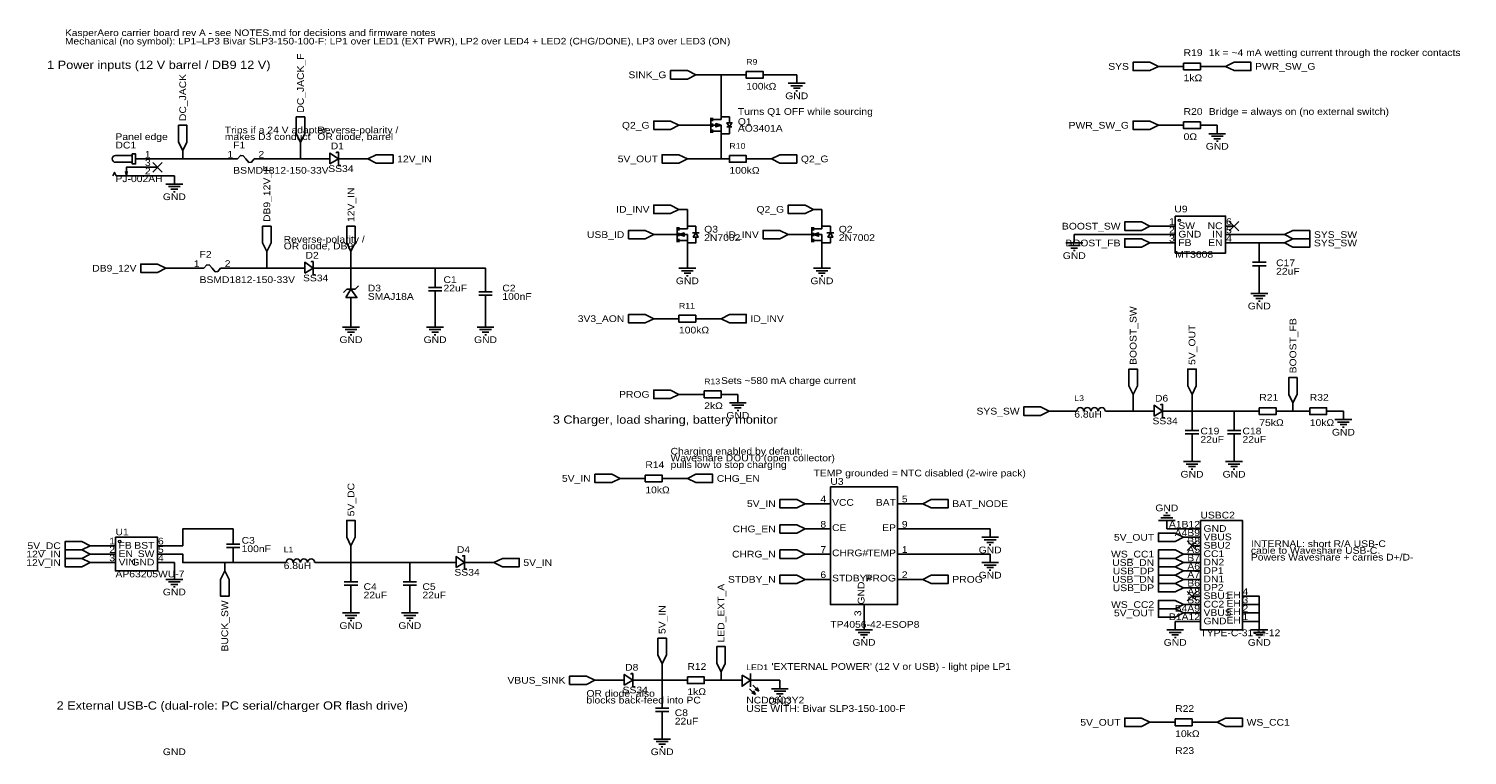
# Model space of a CAD drawing. Header units: millimetres. Extents: x 14 to 919, y -570 to -19.
# Tile 3 of 4: x 14 to 449, y -239 to -19. Entities that reach past the tile are written whole.
import ezdxf
from ezdxf.enums import TextEntityAlignment as Align

# ---------------------------------------------------------------- set-up
doc = ezdxf.new("R2010")
doc.units = ezdxf.units.MM
doc.header["$MEASUREMENT"] = 0
doc.styles.get("Standard").update_dxf_attribs({"font": 'arial.ttf'})

msp = doc.modelspace()

# ---------------------------------------------------------------- linework, layer by layer
at = {"color": 1, "true_color": 0xa00000}
for points in [[(355.6, -30.48), (353.06, -29.21), (347.98, -29.21), (347.98, -31.75), (353.06, -31.75)], [(363.22, -29.46), (363.22, -31.5), (368.3, -31.5), (368.3, -29.46)], [(375.92, -30.48), (378.46, -31.75), (383.54, -31.75), (383.54, -29.21), (378.46, -29.21)], [(215.9, -33.02), (213.36, -31.75), (208.28, -31.75), (208.28, -34.29), (213.36, -34.29)], [(231.14, -32), (231.14, -34.04), (236.22, -34.04), (236.22, -32)], [(96.52, -53.34), (97.79, -50.8), (97.79, -45.72), (95.25, -45.72), (95.25, -50.8)], [(210.82, -48.26), (208.28, -46.99), (203.2, -46.99), (203.2, -49.53), (208.28, -49.53)], [(223.52, -48.26), (222, -47.75), (222, -48.77)], [(226.06, -48.77), (226.82, -47.5), (225.3, -47.5)], [(355.6, -48.26), (353.06, -46.99), (347.98, -46.99), (347.98, -49.53), (353.06, -49.53)], [(363.22, -47.24), (363.22, -49.28), (368.3, -49.28), (368.3, -47.24)], [(60.96, -55.88), (62.23, -53.34), (62.23, -48.26), (59.69, -48.26), (59.69, -53.34)], [(45.72, -56.9), (45.72, -59.94), (46.74, -59.94), (46.74, -56.9)], [(105.41, -59.94), (107.95, -58.42), (105.41, -56.64)], [(116.84, -58.42), (119.38, -59.69), (124.46, -59.69), (124.46, -57.15), (119.38, -57.15)], [(213.36, -58.42), (210.82, -57.15), (205.74, -57.15), (205.74, -59.69), (210.82, -59.69)], [(226.06, -57.4), (226.06, -59.44), (231.14, -59.44), (231.14, -57.4)], [(238.76, -58.42), (241.3, -59.69), (246.38, -59.69), (246.38, -57.15), (241.3, -57.15)], [(210.82, -73.66), (208.28, -72.39), (203.2, -72.39), (203.2, -74.93), (208.28, -74.93)], [(251.46, -73.66), (248.92, -72.39), (243.84, -72.39), (243.84, -74.93), (248.92, -74.93)], [(353.06, -78.74), (350.52, -77.47), (345.44, -77.47), (345.44, -80.01), (350.52, -80.01)], [(360.68, -75.69), (360.68, -86.87), (375.92, -86.87), (375.92, -75.69)], [(86.36, -86.36), (87.63, -83.82), (87.63, -78.74), (85.09, -78.74), (85.09, -83.82)], [(111.76, -86.36), (113.03, -83.82), (113.03, -78.74), (110.49, -78.74), (110.49, -83.82)], [(203.2, -81.28), (200.66, -80.01), (195.58, -80.01), (195.58, -82.55), (200.66, -82.55)], [(210.82, -81.28), (212.34, -81.79), (212.34, -80.77)], [(215.9, -80.77), (215.14, -82.04), (216.66, -82.04)], [(243.84, -81.28), (241.3, -80.01), (236.22, -80.01), (236.22, -82.55), (241.3, -82.55)], [(251.46, -81.28), (252.98, -81.79), (252.98, -80.77)], [(256.54, -80.77), (255.78, -82.04), (257.3, -82.04)], [(393.7, -81.28), (396.24, -82.55), (401.32, -82.55), (401.32, -80.01), (396.24, -80.01)], [(353.06, -83.82), (350.52, -82.55), (345.44, -82.55), (345.44, -85.09), (350.52, -85.09)], [(393.7, -83.82), (396.24, -85.09), (401.32, -85.09), (401.32, -82.55), (396.24, -82.55)], [(55.88, -91.44), (53.34, -90.17), (48.26, -90.17), (48.26, -92.71), (53.34, -92.71)], [(97.79, -92.96), (100.33, -91.44), (97.79, -89.66)], [(110.24, -100.33), (111.76, -97.79), (113.54, -100.33)], [(203.2, -106.68), (200.66, -105.41), (195.58, -105.41), (195.58, -107.95), (200.66, -107.95)], [(210.82, -105.66), (210.82, -107.7), (215.9, -107.7), (215.9, -105.66)], [(223.52, -106.68), (226.06, -107.95), (231.14, -107.95), (231.14, -105.41), (226.06, -105.41)], [(347.98, -129.54), (349.25, -127), (349.25, -121.92), (346.71, -121.92), (346.71, -127)], [(365.76, -129.54), (367.03, -127), (367.03, -121.92), (364.49, -121.92), (364.49, -127)], [(396.24, -132.08), (397.51, -129.54), (397.51, -124.46), (394.97, -124.46), (394.97, -129.54)], [(210.82, -129.54), (208.28, -128.27), (203.2, -128.27), (203.2, -130.81), (208.28, -130.81)], [(218.44, -128.52), (218.44, -130.56), (223.52, -130.56), (223.52, -128.52)], [(322.58, -134.62), (320.04, -133.35), (314.96, -133.35), (314.96, -135.89), (320.04, -135.89)], [(354.33, -136.14), (356.87, -134.62), (354.33, -132.84)], [(386.08, -133.6), (386.08, -135.64), (391.16, -135.64), (391.16, -133.6)], [(401.32, -133.6), (401.32, -135.64), (406.4, -135.64), (406.4, -133.6)], [(193.04, -154.94), (190.5, -153.67), (185.42, -153.67), (185.42, -156.21), (190.5, -156.21)], [(200.66, -153.92), (200.66, -155.96), (205.74, -155.96), (205.74, -153.92)], [(213.36, -154.94), (215.9, -156.21), (220.98, -156.21), (220.98, -153.67), (215.9, -153.67)], [(256.54, -157.48), (256.54, -193.04), (276.86, -193.04), (276.86, -157.48)], [(248.92, -162.56), (246.38, -161.29), (241.3, -161.29), (241.3, -163.83), (246.38, -163.83)], [(284.48, -162.56), (287.02, -163.83), (292.1, -163.83), (292.1, -161.29), (287.02, -161.29)], [(111.76, -175.26), (113.03, -172.72), (113.03, -167.64), (110.49, -167.64), (110.49, -172.72)], [(248.92, -170.18), (246.38, -168.91), (241.3, -168.91), (241.3, -171.45), (246.38, -171.45)], [(368.3, -167.64), (368.3, -200.66), (381, -200.66), (381, -167.64)], [(40.64, -172.72), (40.64, -182.88), (53.34, -182.88), (53.34, -172.72)], [(363.22, -172.72), (360.68, -171.45), (355.6, -171.45), (355.6, -173.99), (360.68, -173.99)], [(33.02, -175.26), (30.48, -173.99), (25.4, -173.99), (25.4, -176.53), (30.48, -176.53)], [(33.02, -177.8), (30.48, -176.53), (25.4, -176.53), (25.4, -179.07), (30.48, -179.07)], [(248.92, -177.8), (246.38, -176.53), (241.3, -176.53), (241.3, -179.07), (246.38, -179.07)], [(363.22, -177.8), (360.68, -176.53), (355.6, -176.53), (355.6, -179.07), (360.68, -179.07)], [(33.02, -180.34), (30.48, -179.07), (25.4, -179.07), (25.4, -181.61), (30.48, -181.61)], [(143.51, -181.86), (146.05, -180.34), (143.51, -178.56)], [(154.94, -180.34), (157.48, -181.61), (162.56, -181.61), (162.56, -179.07), (157.48, -179.07)], [(363.22, -180.34), (360.68, -179.07), (355.6, -179.07), (355.6, -181.61), (360.68, -181.61)], [(363.22, -182.88), (360.68, -181.61), (355.6, -181.61), (355.6, -184.15), (360.68, -184.15)], [(73.66, -182.88), (72.39, -185.42), (72.39, -190.5), (74.93, -190.5), (74.93, -185.42)], [(248.92, -185.42), (246.38, -184.15), (241.3, -184.15), (241.3, -186.69), (246.38, -186.69)], [(284.48, -185.42), (287.02, -186.69), (292.1, -186.69), (292.1, -184.15), (287.02, -184.15)], [(363.22, -185.42), (360.68, -184.15), (355.6, -184.15), (355.6, -186.69), (360.68, -186.69)], [(363.22, -187.96), (360.68, -186.69), (355.6, -186.69), (355.6, -189.23), (360.68, -189.23)], [(363.22, -193.04), (360.68, -191.77), (355.6, -191.77), (355.6, -194.31), (360.68, -194.31)], [(363.22, -195.58), (360.68, -194.31), (355.6, -194.31), (355.6, -196.85), (360.68, -196.85)], [(205.74, -210.82), (207.01, -208.28), (207.01, -203.2), (204.47, -203.2), (204.47, -208.28)], [(223.52, -213.36), (224.79, -210.82), (224.79, -205.74), (222.25, -205.74), (222.25, -210.82)], [(185.42, -215.9), (182.88, -214.63), (177.8, -214.63), (177.8, -217.17), (182.88, -217.17)], [(194.31, -217.42), (196.85, -215.9), (194.31, -214.12)], [(213.36, -214.88), (213.36, -216.92), (218.44, -216.92), (218.44, -214.88)], [(229.87, -214.38), (232.41, -215.9), (229.87, -217.68)], [(233.93, -220.22), (232.92, -219.71), (233.43, -219.2)], [(234.95, -219.2), (233.93, -218.69), (234.44, -218.19)], [(353.06, -228.6), (350.52, -227.33), (345.44, -227.33), (345.44, -229.87), (350.52, -229.87)], [(360.68, -227.58), (360.68, -229.62), (365.76, -229.62), (365.76, -227.58)], [(373.38, -228.6), (375.92, -229.87), (381, -229.87), (381, -227.33), (375.92, -227.33)]]:
    msp.add_lwpolyline(points, close=True, dxfattribs=at)
at = {"color": 1, "true_color": 0x880000}
for points in [[(218.44, -33.02), (215.9, -33.02)], [(228.6, -33.02), (231.14, -33.02)], [(238.76, -33.02), (236.22, -33.02)], [(246.38, -33.02), (246.38, -35.56)], [(358.14, -30.48), (355.6, -30.48)], [(360.68, -30.48), (363.22, -30.48)], [(370.84, -30.48), (368.3, -30.48)], [(373.38, -30.48), (375.92, -30.48)], [(223.52, -43.18), (223.52, -45.72)], [(213.36, -48.26), (210.82, -48.26)], [(215.9, -48.26), (218.44, -48.26)], [(223.52, -53.34), (223.52, -50.8)], [(358.14, -48.26), (355.6, -48.26)], [(360.68, -48.26), (363.22, -48.26)], [(370.84, -48.26), (368.3, -48.26)], [(373.38, -48.26), (373.38, -50.8)], [(60.96, -58.42), (60.96, -55.88)], [(96.52, -55.88), (96.52, -53.34)], [(53.34, -58.42), (48.26, -58.42)], [(73.66, -58.42), (76.2, -58.42)], [(86.36, -58.42), (83.82, -58.42)], [(101.6, -58.42), (105.41, -58.42)], [(111.76, -58.42), (107.95, -58.42)], [(114.3, -58.42), (116.84, -58.42)], [(215.9, -58.42), (213.36, -58.42)], [(223.52, -58.42), (226.06, -58.42)], [(233.68, -58.42), (231.14, -58.42)], [(236.22, -58.42), (238.76, -58.42)], [(53.34, -60.96), (48.26, -60.96)], [(53.34, -63.5), (48.26, -63.5)], [(58.42, -63.5), (58.42, -66.04)], [(213.36, -73.66), (210.82, -73.66)], [(254, -73.66), (251.46, -73.66)], [(213.36, -76.2), (213.36, -78.74)], [(254, -76.2), (254, -78.74)], [(205.74, -81.28), (203.2, -81.28)], [(205.74, -81.28), (208.28, -81.28)], [(246.38, -81.28), (243.84, -81.28)], [(246.38, -81.28), (248.92, -81.28)], [(330.2, -81.28), (330.2, -83.82)], [(355.6, -78.74), (353.06, -78.74)], [(358.14, -78.74), (360.68, -78.74)], [(358.14, -81.28), (360.68, -81.28)], [(378.46, -78.74), (375.92, -78.74)], [(378.46, -81.28), (375.92, -81.28)], [(391.16, -81.28), (393.7, -81.28)], [(86.36, -88.9), (86.36, -86.36)], [(111.76, -88.9), (111.76, -86.36)], [(213.36, -86.36), (213.36, -83.82)], [(254, -86.36), (254, -83.82)], [(355.6, -83.82), (353.06, -83.82)], [(358.14, -83.82), (360.68, -83.82)], [(378.46, -83.82), (375.92, -83.82)], [(386.08, -86.36), (386.08, -88.9)], [(391.16, -83.82), (393.7, -83.82)], [(213.36, -88.9), (213.36, -91.44)], [(254, -88.9), (254, -91.44)], [(58.42, -91.44), (55.88, -91.44)], [(63.5, -91.44), (66.04, -91.44)], [(76.2, -91.44), (73.66, -91.44)], [(93.98, -91.44), (97.79, -91.44)], [(104.14, -91.44), (100.33, -91.44)], [(111.76, -93.98), (111.76, -97.79)], [(137.16, -93.98), (137.16, -96.52)], [(152.4, -93.98), (152.4, -96.52)], [(386.08, -93.98), (386.08, -91.44)], [(137.16, -101.6), (137.16, -99.06)], [(386.08, -96.52), (386.08, -99.06)], [(111.76, -104.14), (111.76, -100.33)], [(152.4, -104.14), (152.4, -101.6)], [(111.76, -106.68), (111.76, -109.22)], [(137.16, -106.68), (137.16, -109.22)], [(152.4, -106.68), (152.4, -109.22)], [(205.74, -106.68), (203.2, -106.68)], [(208.28, -106.68), (210.82, -106.68)], [(218.44, -106.68), (215.9, -106.68)], [(220.98, -106.68), (223.52, -106.68)], [(213.36, -129.54), (210.82, -129.54)], [(215.9, -129.54), (218.44, -129.54)], [(226.06, -129.54), (223.52, -129.54)], [(228.6, -129.54), (228.6, -132.08)], [(347.98, -132.08), (347.98, -129.54)], [(365.76, -132.08), (365.76, -129.54)], [(325.12, -134.62), (322.58, -134.62)], [(330.2, -134.62), (330.96, -134.62)], [(340.36, -134.62), (339.6, -134.62)], [(350.52, -134.62), (354.33, -134.62)], [(360.68, -134.62), (356.87, -134.62)], [(383.54, -134.62), (386.08, -134.62)], [(393.7, -134.62), (391.16, -134.62)], [(396.24, -134.62), (396.24, -132.08)], [(398.78, -134.62), (401.32, -134.62)], [(408.94, -134.62), (406.4, -134.62)], [(411.48, -134.62), (411.48, -137.16)], [(365.76, -137.16), (365.76, -139.7)], [(378.46, -137.16), (378.46, -139.7)], [(365.76, -144.78), (365.76, -142.24)], [(378.46, -144.78), (378.46, -142.24)], [(365.76, -147.32), (365.76, -149.86)], [(378.46, -147.32), (378.46, -149.86)], [(195.58, -154.94), (193.04, -154.94)], [(198.12, -154.94), (200.66, -154.94)], [(208.28, -154.94), (205.74, -154.94)], [(210.82, -154.94), (213.36, -154.94)], [(251.46, -162.56), (248.92, -162.56)], [(251.46, -162.56), (256.54, -162.56)], [(281.94, -162.56), (276.86, -162.56)], [(281.94, -162.56), (284.48, -162.56)], [(358.14, -170.18), (358.14, -167.64)], [(76.2, -170.18), (76.2, -172.72)], [(251.46, -170.18), (248.92, -170.18)], [(251.46, -170.18), (256.54, -170.18)], [(281.94, -170.18), (276.86, -170.18)], [(304.8, -170.18), (304.8, -172.72)], [(365.76, -172.72), (363.22, -172.72)], [(365.76, -170.18), (368.3, -170.18)], [(365.76, -172.72), (368.3, -172.72)], [(35.56, -175.26), (33.02, -175.26)], [(35.56, -177.8), (33.02, -177.8)], [(38.1, -175.26), (40.64, -175.26)], [(38.1, -177.8), (40.64, -177.8)], [(55.88, -175.26), (53.34, -175.26)], [(55.88, -177.8), (53.34, -177.8)], [(76.2, -180.34), (76.2, -177.8)], [(111.76, -177.8), (111.76, -175.26)], [(251.46, -177.8), (248.92, -177.8)], [(251.46, -177.8), (256.54, -177.8)], [(281.94, -177.8), (276.86, -177.8)], [(304.8, -177.8), (304.8, -180.34)], [(365.76, -177.8), (363.22, -177.8)], [(365.76, -175.26), (368.3, -175.26)], [(365.76, -177.8), (368.3, -177.8)], [(35.56, -180.34), (33.02, -180.34)], [(38.1, -180.34), (40.64, -180.34)], [(55.88, -180.34), (53.34, -180.34)], [(73.66, -180.34), (73.66, -182.88)], [(91.44, -180.34), (92.2, -180.34)], [(101.6, -180.34), (100.84, -180.34)], [(139.7, -180.34), (143.51, -180.34)], [(149.86, -180.34), (146.05, -180.34)], [(152.4, -180.34), (154.94, -180.34)], [(365.76, -180.34), (363.22, -180.34)], [(365.76, -180.34), (368.3, -180.34)], [(58.42, -182.88), (58.42, -185.42)], [(111.76, -182.88), (111.76, -185.42)], [(129.54, -182.88), (129.54, -185.42)], [(251.46, -185.42), (248.92, -185.42)], [(251.46, -185.42), (256.54, -185.42)], [(281.94, -185.42), (276.86, -185.42)], [(281.94, -185.42), (284.48, -185.42)], [(365.76, -182.88), (363.22, -182.88)], [(365.76, -185.42), (363.22, -185.42)], [(365.76, -182.88), (368.3, -182.88)], [(365.76, -185.42), (368.3, -185.42)], [(111.76, -190.5), (111.76, -187.96)], [(129.54, -190.5), (129.54, -187.96)], [(365.76, -187.96), (363.22, -187.96)], [(365.76, -187.96), (368.3, -187.96)], [(365.76, -190.5), (368.3, -190.5)], [(383.54, -190.5), (381, -190.5)], [(111.76, -193.04), (111.76, -195.58)], [(129.54, -193.04), (129.54, -195.58)], [(266.7, -198.12), (266.7, -193.04)], [(365.76, -193.04), (363.22, -193.04)], [(365.76, -193.04), (368.3, -193.04)], [(383.54, -193.04), (381, -193.04)], [(266.7, -198.12), (266.7, -200.66)], [(360.68, -198.12), (360.68, -200.66)], [(365.76, -195.58), (363.22, -195.58)], [(365.76, -195.58), (368.3, -195.58)], [(365.76, -198.12), (368.3, -198.12)], [(383.54, -195.58), (381, -195.58)], [(383.54, -198.12), (381, -198.12)], [(386.08, -198.12), (386.08, -200.66)], [(205.74, -213.36), (205.74, -210.82)], [(187.96, -215.9), (185.42, -215.9)], [(190.5, -215.9), (194.31, -215.9)], [(200.66, -215.9), (196.85, -215.9)], [(210.82, -215.9), (213.36, -215.9)], [(220.98, -215.9), (218.44, -215.9)], [(223.52, -215.9), (223.52, -213.36)], [(226.06, -215.9), (229.87, -215.9)], [(236.22, -215.9), (232.41, -215.9)], [(241.3, -215.9), (241.3, -218.44)], [(205.74, -220.98), (205.74, -223.52)], [(205.74, -228.6), (205.74, -226.06)], [(355.6, -228.6), (353.06, -228.6)], [(358.14, -228.6), (360.68, -228.6)], [(368.3, -228.6), (365.76, -228.6)], [(370.84, -228.6), (373.38, -228.6)], [(205.74, -231.14), (205.74, -233.68)]]:
    msp.add_lwpolyline(points, dxfattribs=at)
at = {"color": 1, "true_color": 0x008800}
for points in [[(223.52, -43.18), (223.52, -33.02), (218.44, -33.02)], [(223.52, -33.02), (228.6, -33.02)], [(246.38, -33.02), (238.76, -33.02)], [(358.14, -30.48), (360.68, -30.48)], [(373.38, -30.48), (370.84, -30.48)], [(213.36, -48.26), (215.9, -48.26)], [(358.14, -48.26), (360.68, -48.26)], [(373.38, -48.26), (370.84, -48.26)], [(96.52, -55.88), (96.52, -58.42)], [(223.52, -53.34), (223.52, -58.42), (215.9, -58.42)], [(73.66, -58.42), (60.96, -58.42), (53.34, -58.42)], [(101.6, -58.42), (96.52, -58.42), (86.36, -58.42)], [(114.3, -58.42), (111.76, -58.42)], [(236.22, -58.42), (233.68, -58.42)], [(53.34, -63.5), (58.42, -63.5)], [(213.36, -73.66), (213.36, -76.2)], [(254, -73.66), (254, -76.2)], [(358.14, -81.28), (330.2, -81.28)], [(355.6, -78.74), (358.14, -78.74)], [(378.46, -81.28), (391.16, -81.28)], [(213.36, -88.9), (213.36, -86.36)], [(254, -88.9), (254, -86.36)], [(355.6, -83.82), (358.14, -83.82)], [(378.46, -83.82), (386.08, -83.82), (391.16, -83.82)], [(386.08, -83.82), (386.08, -86.36)], [(93.98, -91.44), (86.36, -91.44), (86.36, -88.9)], [(111.76, -88.9), (111.76, -91.44), (137.16, -91.44), (152.4, -91.44), (152.4, -93.98)], [(58.42, -91.44), (63.5, -91.44)], [(86.36, -91.44), (76.2, -91.44)], [(111.76, -93.98), (111.76, -91.44), (104.14, -91.44)], [(137.16, -93.98), (137.16, -91.44)], [(386.08, -96.52), (386.08, -93.98)], [(111.76, -104.14), (111.76, -106.68)], [(137.16, -106.68), (137.16, -101.6)], [(152.4, -106.68), (152.4, -104.14)], [(205.74, -106.68), (208.28, -106.68)], [(220.98, -106.68), (218.44, -106.68)], [(213.36, -129.54), (215.9, -129.54)], [(228.6, -129.54), (226.06, -129.54)], [(330.2, -134.62), (325.12, -134.62)], [(350.52, -134.62), (347.98, -134.62), (340.36, -134.62)], [(347.98, -132.08), (347.98, -134.62)], [(365.76, -132.08), (365.76, -134.62), (360.68, -134.62)], [(365.76, -137.16), (365.76, -134.62), (378.46, -134.62), (383.54, -134.62)], [(378.46, -137.16), (378.46, -134.62)], [(398.78, -134.62), (396.24, -134.62), (393.7, -134.62)], [(408.94, -134.62), (411.48, -134.62)], [(365.76, -144.78), (365.76, -147.32)], [(378.46, -147.32), (378.46, -144.78)], [(198.12, -154.94), (195.58, -154.94)], [(208.28, -154.94), (210.82, -154.94)], [(76.2, -170.18), (60.96, -170.18), (60.96, -175.26), (55.88, -175.26)], [(304.8, -170.18), (281.94, -170.18)], [(358.14, -170.18), (365.76, -170.18)], [(38.1, -175.26), (35.56, -175.26)], [(38.1, -177.8), (35.56, -177.8)], [(91.44, -180.34), (76.2, -180.34), (73.66, -180.34), (60.96, -180.34), (60.96, -177.8), (55.88, -177.8)], [(111.76, -177.8), (111.76, -180.34), (111.76, -182.88)], [(304.8, -177.8), (281.94, -177.8)], [(38.1, -180.34), (35.56, -180.34)], [(58.42, -182.88), (58.42, -180.34), (55.88, -180.34)], [(101.6, -180.34), (111.76, -180.34), (129.54, -180.34), (129.54, -182.88)], [(129.54, -180.34), (139.7, -180.34)], [(152.4, -180.34), (149.86, -180.34)], [(111.76, -190.5), (111.76, -193.04)], [(129.54, -193.04), (129.54, -190.5)], [(383.54, -190.5), (386.08, -190.5), (386.08, -193.04)], [(383.54, -193.04), (386.08, -193.04), (386.08, -195.58), (383.54, -195.58)], [(360.68, -198.12), (365.76, -198.12)], [(386.08, -195.58), (386.08, -198.12), (383.54, -198.12)], [(187.96, -215.9), (190.5, -215.9)], [(200.66, -215.9), (205.74, -215.9), (205.74, -213.36)], [(210.82, -215.9), (205.74, -215.9), (205.74, -220.98)], [(226.06, -215.9), (223.52, -215.9), (220.98, -215.9)], [(236.22, -215.9), (241.3, -215.9)], [(205.74, -231.14), (205.74, -228.6)], [(358.14, -228.6), (355.6, -228.6)], [(368.3, -228.6), (370.84, -228.6)]]:
    msp.add_lwpolyline(points, dxfattribs=at)
at = {"color": 1, "true_color": 0xa00000}
for points in [[(243.84, -35.56), (248.92, -35.56)], [(244.6, -36.32), (248.16, -36.32)], [(245.36, -37.08), (247.4, -37.08)], [(246.13, -37.85), (246.63, -37.85)], [(220.47, -45.97), (220.47, -50.55)], [(220.98, -46.99), (220.98, -45.97)], [(223.52, -46.48), (220.98, -46.48)], [(220.98, -48.77), (220.98, -47.75)], [(223.52, -46.48), (223.52, -45.72), (226.06, -45.72), (226.06, -47.5)], [(218.44, -48.26), (220.47, -48.26)], [(220.98, -48.26), (223.52, -48.26), (223.52, -50.8)], [(220.98, -50.55), (220.98, -49.53)], [(223.52, -50.04), (220.98, -50.04)], [(223.52, -50.8), (226.06, -50.8), (226.06, -48.77)], [(226.82, -48.77), (226.57, -48.77), (225.55, -48.77), (225.3, -48.77)], [(370.84, -50.8), (375.92, -50.8)], [(371.6, -51.56), (375.16, -51.56)], [(107.95, -58.42), (107.95, -56.39), (107.44, -56.39), (107.44, -56.64)], [(372.36, -52.32), (374.4, -52.32)], [(373.13, -53.09), (373.63, -53.09)], [(45.72, -57.4), (40.64, -57.4)], [(45.72, -59.44), (40.64, -59.44)], [(48.26, -58.42), (46.74, -58.42)], [(76.2, -58.42), (77.47, -58.42)], [(77.47, -58.42), (78.4, -57.35), (79.22, -57.47), (80.01, -58.42)], [(80.01, -58.42), (80.94, -59.49), (81.76, -59.37), (82.55, -58.42)], [(82.55, -58.42), (83.82, -58.42)], [(107.95, -58.42), (107.95, -60.45), (108.46, -60.45), (108.46, -60.2)], [(48.26, -63.5), (40.89, -63.5), (40.39, -62.48), (39.88, -63.5)], [(48.26, -60.96), (43.94, -60.96), (43.94, -63.5), (43.69, -62.23)], [(43.94, -63.5), (44.2, -62.23)], [(55.88, -66.04), (60.96, -66.04)], [(56.64, -66.8), (60.2, -66.8)], [(57.4, -67.56), (59.44, -67.56)], [(58.17, -68.33), (58.67, -68.33)], [(208.28, -81.28), (210.31, -81.28)], [(210.31, -78.99), (210.31, -83.57)], [(210.82, -79.5), (213.36, -79.5), (213.36, -78.74), (215.9, -78.74), (215.9, -80.77)], [(210.82, -78.99), (210.82, -80.01)], [(210.82, -81.79), (210.82, -80.77)], [(210.82, -81.28), (213.36, -81.28), (213.36, -83.82), (215.9, -83.82), (215.9, -82.04)], [(216.92, -80.77), (216.41, -80.77), (215.39, -80.77), (214.88, -80.77)], [(248.92, -81.28), (250.95, -81.28)], [(250.95, -78.99), (250.95, -83.57)], [(251.46, -79.5), (254, -79.5), (254, -78.74), (256.54, -78.74), (256.54, -80.77)], [(251.46, -78.99), (251.46, -80.01)], [(251.46, -81.79), (251.46, -80.77)], [(251.46, -81.28), (254, -81.28), (254, -83.82), (256.54, -83.82), (256.54, -82.04)], [(257.56, -80.77), (257.05, -80.77), (256.03, -80.77), (255.52, -80.77)], [(210.82, -83.57), (210.82, -82.55)], [(213.36, -83.06), (210.82, -83.06)], [(251.46, -83.57), (251.46, -82.55)], [(254, -83.06), (251.46, -83.06)], [(327.66, -83.82), (332.74, -83.82)], [(328.42, -84.58), (331.98, -84.58)], [(329.18, -85.34), (331.22, -85.34)], [(329.95, -86.11), (330.45, -86.11)], [(67.31, -91.44), (68.24, -90.37), (69.06, -90.49), (69.85, -91.44)], [(100.33, -91.44), (100.33, -89.41), (99.82, -89.41), (99.82, -89.66)], [(388.11, -89.66), (384.05, -89.66)], [(388.11, -90.68), (384.05, -90.68)], [(386.08, -88.9), (386.08, -89.66)], [(386.08, -90.68), (386.08, -91.44)], [(66.04, -91.44), (67.31, -91.44)], [(69.85, -91.44), (70.78, -92.51), (71.6, -92.39), (72.39, -91.44)], [(72.39, -91.44), (73.66, -91.44)], [(100.33, -91.44), (100.33, -93.47), (100.84, -93.47), (100.84, -93.22)], [(210.82, -91.44), (215.9, -91.44)], [(211.58, -92.2), (215.14, -92.2)], [(212.34, -92.96), (214.38, -92.96)], [(213.11, -93.73), (213.61, -93.73)], [(251.46, -91.44), (256.54, -91.44)], [(252.22, -92.2), (255.78, -92.2)], [(252.98, -92.96), (255.02, -92.96)], [(253.75, -93.73), (254.25, -93.73)], [(114.05, -96.77), (113.03, -97.79), (110.49, -97.79), (109.47, -98.81)], [(135.13, -97.28), (139.19, -97.28)], [(135.13, -98.3), (139.19, -98.3)], [(137.16, -97.28), (137.16, -96.52)], [(137.16, -99.06), (137.16, -98.3)], [(150.37, -98.55), (154.43, -98.55)], [(154.43, -99.57), (150.37, -99.57)], [(152.4, -96.52), (152.4, -98.55)], [(152.4, -99.57), (152.4, -101.6)], [(383.54, -99.06), (388.62, -99.06)], [(384.3, -99.82), (387.86, -99.82)], [(385.06, -100.58), (387.1, -100.58)], [(385.83, -101.35), (386.33, -101.35)], [(109.22, -109.22), (114.3, -109.22)], [(109.98, -109.98), (113.54, -109.98)], [(110.74, -110.74), (112.78, -110.74)], [(111.51, -111.51), (112.01, -111.51)], [(134.62, -109.22), (139.7, -109.22)], [(135.38, -109.98), (138.94, -109.98)], [(136.14, -110.74), (138.18, -110.74)], [(136.91, -111.51), (137.41, -111.51)], [(149.86, -109.22), (154.94, -109.22)], [(150.62, -109.98), (154.18, -109.98)], [(151.38, -110.74), (153.42, -110.74)], [(152.15, -111.51), (152.65, -111.51)], [(226.06, -132.08), (231.14, -132.08)], [(226.82, -132.84), (230.38, -132.84)], [(227.58, -133.6), (229.62, -133.6)], [(228.35, -134.37), (228.85, -134.37)], [(330.99, -134.61), (331.04, -134.19), (331.26, -133.83), (331.6, -133.6), (332, -133.52), (332.41, -133.6), (332.75, -133.83), (332.96, -134.19), (333.01, -134.61)], [(333.15, -134.6), (333.2, -134.19), (333.42, -133.83), (333.76, -133.6), (334.16, -133.52), (334.56, -133.6), (334.9, -133.83), (335.12, -134.19), (335.17, -134.61)], [(335.3, -134.6), (335.35, -134.19), (335.57, -133.83), (335.91, -133.6), (336.31, -133.52), (336.71, -133.6), (337.05, -133.83), (337.27, -134.19), (337.32, -134.61)], [(337.49, -134.6), (337.54, -134.19), (337.76, -133.83), (338.1, -133.6), (338.5, -133.52), (338.9, -133.6), (339.24, -133.83), (339.46, -134.19), (339.51, -134.61)], [(356.87, -134.62), (356.87, -132.59), (356.36, -132.59), (356.36, -132.84)], [(356.87, -134.62), (356.87, -136.65), (357.38, -136.65), (357.38, -136.4)], [(408.94, -137.16), (414.02, -137.16)], [(409.7, -137.92), (413.26, -137.92)], [(410.46, -138.68), (412.5, -138.68)], [(367.79, -140.46), (363.73, -140.46)], [(367.79, -141.48), (363.73, -141.48)], [(365.76, -139.7), (365.76, -140.46)], [(365.76, -141.48), (365.76, -142.24)], [(380.49, -140.46), (376.43, -140.46)], [(380.49, -141.48), (376.43, -141.48)], [(378.46, -139.7), (378.46, -140.46)], [(378.46, -141.48), (378.46, -142.24)], [(411.23, -139.45), (411.73, -139.45)], [(363.22, -149.86), (368.3, -149.86)], [(363.98, -150.62), (367.54, -150.62)], [(364.74, -151.38), (366.78, -151.38)], [(375.92, -149.86), (381, -149.86)], [(376.68, -150.62), (380.24, -150.62)], [(377.44, -151.38), (379.48, -151.38)], [(365.51, -152.15), (366.01, -152.15)], [(378.21, -152.15), (378.71, -152.15)], [(360.68, -167.64), (355.6, -167.64)], [(359.92, -166.88), (356.36, -166.88)], [(359.16, -166.12), (357.12, -166.12)], [(358.39, -165.35), (357.89, -165.35)], [(76.2, -172.72), (76.2, -174.75)], [(302.26, -172.72), (307.34, -172.72)], [(303.02, -173.48), (306.58, -173.48)], [(74.17, -174.75), (78.23, -174.75)], [(78.23, -175.77), (74.17, -175.77)], [(76.2, -175.77), (76.2, -177.8)], [(303.78, -174.24), (305.82, -174.24)], [(304.55, -175.01), (305.05, -175.01)], [(92.23, -180.33), (92.28, -179.91), (92.5, -179.55), (92.84, -179.32), (93.24, -179.24), (93.65, -179.32), (93.99, -179.55), (94.2, -179.91), (94.25, -180.33)], [(94.39, -180.32), (94.44, -179.91), (94.66, -179.55), (95, -179.32), (95.4, -179.24), (95.8, -179.32), (96.14, -179.55), (96.36, -179.91), (96.41, -180.33)], [(96.54, -180.32), (96.59, -179.91), (96.81, -179.55), (97.15, -179.32), (97.55, -179.24), (97.95, -179.32), (98.29, -179.55), (98.51, -179.91), (98.56, -180.33)], [(98.73, -180.32), (98.78, -179.91), (99, -179.55), (99.34, -179.32), (99.74, -179.24), (100.14, -179.32), (100.48, -179.55), (100.7, -179.91), (100.75, -180.33)], [(146.05, -180.34), (146.05, -178.31), (145.54, -178.31), (145.54, -178.56)], [(146.05, -180.34), (146.05, -182.37), (146.56, -182.37), (146.56, -182.12)], [(302.26, -180.34), (307.34, -180.34)], [(303.02, -181.1), (306.58, -181.1)], [(303.78, -181.86), (305.82, -181.86)], [(55.88, -185.42), (60.96, -185.42)], [(56.64, -186.18), (60.2, -186.18)], [(109.73, -186.18), (113.79, -186.18)], [(111.76, -186.18), (111.76, -185.42)], [(127.51, -186.18), (131.57, -186.18)], [(129.54, -186.18), (129.54, -185.42)], [(304.55, -182.63), (305.05, -182.63)], [(57.4, -186.94), (59.44, -186.94)], [(58.17, -187.71), (58.67, -187.71)], [(109.73, -187.2), (113.79, -187.2)], [(111.76, -187.96), (111.76, -187.2)], [(127.51, -187.2), (131.57, -187.2)], [(129.54, -187.96), (129.54, -187.2)], [(109.22, -195.58), (114.3, -195.58)], [(109.98, -196.34), (113.54, -196.34)], [(110.74, -197.1), (112.78, -197.1)], [(111.51, -197.87), (112.01, -197.87)], [(127, -195.58), (132.08, -195.58)], [(127.76, -196.34), (131.32, -196.34)], [(128.52, -197.1), (130.56, -197.1)], [(129.29, -197.87), (129.79, -197.87)], [(264.16, -200.66), (269.24, -200.66)], [(264.92, -201.42), (268.48, -201.42)], [(265.68, -202.18), (267.72, -202.18)], [(266.45, -202.95), (266.95, -202.95)], [(358.14, -200.66), (363.22, -200.66)], [(358.9, -201.42), (362.46, -201.42)], [(359.66, -202.18), (361.7, -202.18)], [(360.43, -202.95), (360.93, -202.95)], [(383.54, -200.66), (388.62, -200.66)], [(384.3, -201.42), (387.86, -201.42)], [(385.06, -202.18), (387.1, -202.18)], [(385.83, -202.95), (386.33, -202.95)], [(196.85, -215.9), (196.85, -213.87), (196.34, -213.87), (196.34, -214.12)], [(196.85, -215.9), (196.85, -217.93), (197.36, -217.93), (197.36, -217.68)], [(232.41, -217.93), (232.41, -213.87)], [(232.16, -218.44), (233.93, -220.22)], [(233.17, -217.42), (234.95, -219.2)], [(238.76, -218.44), (243.84, -218.44)], [(239.52, -219.2), (243.08, -219.2)], [(240.28, -219.96), (242.32, -219.96)], [(241.05, -220.73), (241.55, -220.73)], [(203.71, -224.28), (207.77, -224.28)], [(203.71, -225.3), (207.77, -225.3)], [(205.74, -224.28), (205.74, -223.52)], [(205.74, -226.06), (205.74, -225.3)], [(203.2, -233.68), (208.28, -233.68)], [(203.96, -234.44), (207.52, -234.44)], [(204.72, -235.2), (206.76, -235.2)], [(205.49, -235.97), (205.99, -235.97)]]:
    msp.add_lwpolyline(points, dxfattribs=at)
at = {"color": 1, "true_color": 0x33cc33}
for points in [[(54.78, -59.52), (51.9, -62.4)], [(51.9, -59.52), (54.78, -62.4)], [(379.9, -77.3), (377.02, -80.18)], [(377.02, -77.3), (379.9, -80.18)], [(367.2, -173.82), (364.32, -176.7)], [(364.32, -173.82), (367.2, -176.7)], [(367.2, -189.06), (364.32, -191.94)], [(364.32, -189.06), (367.2, -191.94)]]:
    msp.add_lwpolyline(points, dxfattribs=at)
at = {"color": 1, "lineweight": 0, "true_color": 0xa00000}
for centre in [(361.95, -76.96), (361.95, -76.96), (41.91, -173.99)]:
    msp.add_circle(centre, 0.381, dxfattribs=at)
at = {"color": 1, "true_color": 0xa00000}
msp.add_arc((40.64, -58.42), 1.02, 90, 270, dxfattribs=at)

# ---------------------------------------------------------------- texts
at = {"color": 1, "true_color": 0x000000, "width": 1.1}
for s, height, p in [('KasperAero carrier board rev A - see NOTES.md for decisions and firmware notes', 2, (25.4, -20.32)), ('Mechanical (no symbol): LP1–LP3 Bivar SLP3-150-100-F: LP1 over LED1 (EXT PWR), LP2 over LED4 + LED2 (CHG/DONE), LP3 over LED3 (ON)', 2, (25.4, -22.86)), ('1 Power inputs (12 V barrel / DB9 12 V)', 2.5, (20, -30)), ('3 Charger, load sharing, battery monitor', 2.5, (172.72, -137.16)), ('2 External USB-C (dual-role: PC serial/charger OR flash drive)', 2.5, (22.86, -223.52))]:
    msp.add_text(s, height=height, dxfattribs=at).set_placement(p, align=Align.MIDDLE_LEFT)
at = {"color": 1, "true_color": 0x000080, "width": 1.1}
for s, height, p in [('R19', 2.032, (363.22, -27.94)), ('R9', 1.714, (231.14, -30.48)), ('1kΩ', 2.032, (363.22, -35.56)), ('100kΩ', 2.032, (231.14, -38.1)), ('R20', 2.032, (363.22, -45.72)), ('Q1', 2.032, (228.6, -48.77)), ('AO3401A', 2.032, (228.6, -50.8)), ('0Ω', 2.032, (363.22, -53.34)), ('DC1', 2.032, (40.64, -55.88)), ('F1', 2.032, (76.2, -55.88)), ('D1', 2.032, (105.66, -56.13)), ('R10', 1.714, (226.06, -55.88)), ('BSMD1812-150-33V', 2.032, (76.2, -63.5)), ('SS34', 2.032, (104.9, -62.99)), ('100kΩ', 2.032, (226.06, -63.5)), ('PJ-002AH', 2.032, (40.64, -66.04)), ('U9', 2.032, (360.43, -75.18)), ('2N7002', 2.032, (218.44, -83.82)), ('Q3', 2.032, (218.44, -81.28)), ('2N7002', 2.032, (259.08, -83.82)), ('Q2', 2.032, (259.08, -81.28)), ('F2', 2.032, (66.04, -88.9)), ('D2', 2.032, (98.04, -89.15)), ('MT3608', 2.032, (360.68, -88.9)), ('C17', 2.032, (391.16, -91.44)), ('BSMD1812-150-33V', 2.032, (66.04, -96.52)), ('SS34', 2.032, (97.28, -96.01)), ('C1', 2.032, (139.7, -96.52)), ('22uF', 2.032, (391.16, -93.98)), ('SMAJ18A', 2.032, (116.84, -101.6)), ('D3', 2.032, (116.84, -99.06)), ('22uF', 2.032, (139.7, -99.06)), ('C2', 2.032, (157.48, -99.06)), ('100nF', 2.032, (157.48, -101.6)), ('R11', 1.714, (210.82, -104.14)), ('100kΩ', 2.032, (210.82, -111.76)), ('R13', 1.714, (218.44, -127)), ('L3', 1.714, (330.2, -132.08)), ('D6', 2.032, (354.58, -132.33)), ('R21', 2.032, (386.08, -132.08)), ('R32', 2.032, (401.32, -132.08)), ('2kΩ', 2.032, (218.44, -134.62)), ('6.8uH', 2.032, (330.2, -137.16)), ('SS34', 2.032, (353.82, -139.19)), ('75kΩ', 2.032, (386.08, -139.7)), ('10kΩ', 2.032, (401.32, -139.7)), ('22uF', 2.032, (368.3, -144.78)), ('C19', 2.032, (368.3, -142.24)), ('22uF', 2.032, (381, -144.78)), ('C18', 2.032, (381, -142.24)), ('R14', 2.032, (200.66, -152.4)), ('U3', 2.032, (256.54, -157.48)), ('10kΩ', 2.032, (200.66, -160.02)), ('USBC2', 2.032, (368.3, -167.64)), ('U1', 2.032, (40.64, -172.72)), ('C3', 2.032, (78.74, -175.26)), ('100nF', 2.032, (78.74, -177.8)), ('L1', 1.714, (91.44, -177.8)), ('D4', 2.032, (143.76, -178.05)), ('6.8uH', 2.032, (91.44, -182.88)), ('SS34', 2.032, (143, -184.91)), ('AP63205WU-7', 2.032, (40.64, -185.42)), ('C4', 2.032, (115.57, -189.23)), ('C5', 2.032, (133.35, -189.23)), ('22uF', 2.032, (115.57, -191.77)), ('22uF', 2.032, (133.35, -191.77)), ('TP4056-42-ESOP8', 2.032, (256.54, -200.66)), ('TYPE-C-31-M-12', 2.032, (368.3, -203.2)), ('D8', 2.032, (194.56, -213.61)), ('R12', 2.032, (213.36, -213.36)), ('LED1', 1.714, (231.14, -213.36)), ('SS34', 2.032, (193.8, -220.47)), ('1kΩ', 2.032, (213.36, -220.98)), ('NCD0603Y2', 2.032, (231.14, -223.52)), ('C8', 2.032, (209.55, -227.33)), ('R22', 2.032, (360.68, -226.06)), ('22uF', 2.032, (209.55, -229.87)), ('10kΩ', 2.032, (360.68, -233.68)), ('R23', 2.032, (360.68, -238.76))]:
    msp.add_text(s, height=height, dxfattribs=at).set_placement(p, align=Align.BOTTOM_LEFT)
at = {"color": 1, "true_color": 0x000000, "width": 1.1}
for s, height, p in [('1k = ~4 mA wetting current through the rocker contacts', 2.032, (370.84, -27.94)), ('Turns Q1 OFF while sourcing', 2.032, (228.6, -45.72)), ('Bridge = always on (no external switch)', 2.032, (370.84, -45.72)), ('Panel edge', 2.032, (40.64, -53.34)), ('Trips if a 24 V adapter', 2.032, (73.66, -51.31)), ('makes D3 conduct', 2.032, (73.66, -53.34)), ('OR diode, barrel', 2.032, (101.6, -53.34)), ('Reverse-polarity /', 2.032, (101.6, -51.31)), ('1', 2.03, (49.53, -58.65)), ('2', 2.03, (83.82, -58.65)), ('3', 2.03, (49.53, -61.19)), ('2', 2.03, (49.53, -63.73)), ('SW', 2.032, (361.62, -80.24)), ('6', 2.03, (376.05, -78.97)), ('Reverse-polarity /', 2.032, (91.44, -84.33)), ('GND', 2.032, (361.62, -82.78)), ('4', 2.03, (376.05, -84.05)), ('5', 2.03, (376.05, -81.51)), ('OR diode, DB9', 2.032, (91.44, -86.36)), ('FB', 2.032, (361.62, -85.32)), ('2', 2.03, (73.66, -91.67)), ('Sets ~580 mA charge current', 2.032, (223.52, -127)), ('Waveshare DOUT0 (open collector)', 2.032, (208.28, -150.37)), ('Charging enabled by default;', 2.032, (208.28, -148.34)), ('pulls low to stop charging', 2.032, (208.28, -152.4)), ('TEMP grounded = NTC disabled (2-wire pack)', 2.032, (251.46, -154.94)), ('5', 2.03, (278.13, -162.79)), ('VCC', 2.032, (257.05, -163.81)), ('CE', 2.032, (257.05, -171.43)), ('9', 2.03, (278.13, -170.41)), ('GND', 2.032, (369.24, -171.68)), ('6', 2.03, (53.47, -175.49)), ('VBUS', 2.032, (369.24, -174.22)), ('INTERNAL: short R/A USB-C', 2.032, (383.54, -176.28)), ('FB', 2.032, (41.58, -176.76)), ('EN', 2.032, (41.58, -179.3)), ('4', 2.03, (53.47, -180.57)), ('5', 2.03, (53.47, -178.03)), ('CHRG#', 2.032, (257.05, -179.05)), ('1', 2.03, (278.13, -178.03)), ('SBU2', 2.032, (369.24, -176.76)), ('CC1', 2.032, (369.24, -179.3)), ('cable to Waveshare USB-C.', 2.032, (383.54, -178.31)), ('Powers Waveshare + carries D+/D-', 2.032, (383.54, -180.34)), ('VIN', 2.032, (41.58, -181.84)), ('DN2', 2.032, (369.24, -181.84)), ('DP1', 2.032, (369.24, -184.38)), ('STDBY#', 2.032, (257.05, -186.67)), ('2', 2.03, (278.13, -185.65)), ('DN1', 2.032, (369.24, -186.92)), ('DP2', 2.032, (369.24, -189.46)), ('SBU1', 2.032, (369.24, -192)), ('4', 2.03, (381, -190.73)), ('3', 2.03, (381, -193.27)), ('VBUS', 2.032, (369.24, -197.08)), ('CC2', 2.032, (369.24, -194.54)), ('2', 2.03, (381, -195.81)), ('GND', 2.032, (369.24, -199.62)), ('1', 2.03, (381, -198.35)), ("'EXTERNAL POWER' (12 V or USB) - light pipe LP1", 2.032, (238.76, -213.36)), ('OR diode, also', 2.032, (182.88, -221.49)), ('blocks back-feed into PC', 2.032, (182.88, -223.52)), ('USE WITH: Bivar SLP3-150-100-F', 2.032, (231.14, -226.06))]:
    msp.add_text(s, height=height, dxfattribs=at).set_placement(p, align=Align.BOTTOM_LEFT)
at = {"color": 1, "true_color": 0x000080, "width": 1.1}
for s, p in [('DC_JACK_F', (96.52, -44.45)), ('DC_JACK_F', (96.52, -44.45)), ('DC_JACK', (60.96, -46.99)), ('DC_JACK', (60.96, -46.99)), ('DB9_12V_F', (86.36, -77.47)), ('DB9_12V_F', (86.36, -77.47)), ('12V_IN', (111.76, -77.47)), ('12V_IN', (111.76, -77.47)), ('BOOST_SW', (347.98, -120.65)), ('BOOST_SW', (347.98, -120.65)), ('BOOST_FB', (396.24, -123.19)), ('BOOST_FB', (396.24, -123.19)), ('5V_OUT', (365.76, -120.65)), ('5V_OUT', (365.76, -120.65)), ('5V_DC', (111.76, -166.37)), ('5V_DC', (111.76, -166.37)), ('LED_EXT_A', (223.52, -204.47)), ('LED_EXT_A', (223.52, -204.47)), ('5V_IN', (205.74, -201.93)), ('5V_IN', (205.74, -201.93))]:
    msp.add_text(s, height=2.032, rotation=90, dxfattribs=at).set_placement(p, align=Align.MIDDLE_LEFT)
for s, p in [('SYS', (346.71, -30.48)), ('SYS', (346.71, -30.48)), ('SINK_G', (207.01, -33.02)), ('SINK_G', (207.01, -33.02)), ('Q2_G', (201.93, -48.26)), ('Q2_G', (201.93, -48.26)), ('PWR_SW_G', (346.71, -48.26)), ('PWR_SW_G', (346.71, -48.26)), ('5V_OUT', (204.47, -58.42)), ('5V_OUT', (204.47, -58.42)), ('ID_INV', (201.93, -73.66)), ('ID_INV', (201.93, -73.66)), ('Q2_G', (242.57, -73.66)), ('Q2_G', (242.57, -73.66)), ('BOOST_SW', (344.17, -78.74)), ('BOOST_SW', (344.17, -78.74)), ('USB_ID', (194.31, -81.28)), ('USB_ID', (194.31, -81.28)), ('ID_INV', (234.95, -81.28)), ('ID_INV', (234.95, -81.28)), ('BOOST_FB', (344.17, -83.82)), ('BOOST_FB', (344.17, -83.82)), ('DB9_12V', (46.99, -91.44)), ('DB9_12V', (46.99, -91.44)), ('3V3_AON', (194.31, -106.68)), ('3V3_AON', (194.31, -106.68)), ('PROG', (201.93, -129.54)), ('PROG', (201.93, -129.54)), ('SYS_SW', (313.69, -134.62)), ('SYS_SW', (313.69, -134.62)), ('5V_IN', (184.15, -154.94)), ('5V_IN', (184.15, -154.94)), ('5V_IN', (240.03, -162.56)), ('5V_IN', (240.03, -162.56)), ('CHG_EN', (240.03, -170.18)), ('CHG_EN', (240.03, -170.18)), ('5V_OUT', (354.33, -172.72)), ('5V_OUT', (354.33, -172.72)), ('12V_IN', (24.13, -177.8)), ('12V_IN', (24.13, -177.8)), ('5V_DC', (24.13, -175.26)), ('5V_DC', (24.13, -175.26)), ('CHRG_N', (240.03, -177.8)), ('CHRG_N', (240.03, -177.8)), ('WS_CC1', (354.33, -177.8)), ('WS_CC1', (354.33, -177.8)), ('12V_IN', (24.13, -180.34)), ('12V_IN', (24.13, -180.34)), ('USB_DN', (354.33, -180.34)), ('USB_DN', (354.33, -180.34)), ('USB_DP', (354.33, -182.88)), ('USB_DP', (354.33, -182.88)), ('STDBY_N', (240.03, -185.42)), ('STDBY_N', (240.03, -185.42)), ('USB_DN', (354.33, -185.42)), ('USB_DN', (354.33, -185.42)), ('USB_DP', (354.33, -187.96)), ('USB_DP', (354.33, -187.96)), ('WS_CC2', (354.33, -193.04)), ('WS_CC2', (354.33, -193.04)), ('5V_OUT', (354.33, -195.58)), ('5V_OUT', (354.33, -195.58)), ('VBUS_SINK', (176.53, -215.9)), ('VBUS_SINK', (176.53, -215.9)), ('5V_OUT', (344.17, -228.6)), ('5V_OUT', (344.17, -228.6))]:
    msp.add_text(s, height=2.032, dxfattribs=at).set_placement(p, align=Align.MIDDLE_RIGHT)
for s, p in [('PWR_SW_G', (384.81, -30.48)), ('PWR_SW_G', (384.81, -30.48)), ('12V_IN', (125.73, -58.42)), ('12V_IN', (125.73, -58.42)), ('Q2_G', (247.65, -58.42)), ('Q2_G', (247.65, -58.42)), ('SYS_SW', (402.59, -81.28)), ('SYS_SW', (402.59, -81.28)), ('SYS_SW', (402.59, -83.82)), ('SYS_SW', (402.59, -83.82)), ('ID_INV', (232.41, -106.68)), ('ID_INV', (232.41, -106.68)), ('CHG_EN', (222.25, -154.94)), ('CHG_EN', (222.25, -154.94)), ('BAT_NODE', (293.37, -162.56)), ('BAT_NODE', (293.37, -162.56)), ('5V_IN', (163.83, -180.34)), ('5V_IN', (163.83, -180.34)), ('PROG', (293.37, -185.42)), ('PROG', (293.37, -185.42)), ('WS_CC1', (382.27, -228.6)), ('WS_CC1', (382.27, -228.6))]:
    msp.add_text(s, height=2.032, dxfattribs=at).set_placement(p, align=Align.MIDDLE_LEFT)
for p in [(246.38, -39.37), (246.38, -39.37), (373.38, -54.61), (373.38, -54.61), (58.42, -69.85), (58.42, -69.85), (330.2, -87.63), (330.2, -87.63), (213.36, -95.25), (213.36, -95.25), (254, -95.25), (254, -95.25), (386.08, -102.87), (386.08, -102.87), (111.76, -113.03), (111.76, -113.03), (137.16, -113.03), (137.16, -113.03), (152.4, -113.03), (152.4, -113.03), (228.6, -135.89), (228.6, -135.89), (411.48, -140.97), (411.48, -140.97), (365.76, -153.67), (365.76, -153.67), (378.46, -153.67), (378.46, -153.67), (358.14, -163.83), (358.14, -163.83), (304.8, -176.53), (304.8, -176.53), (304.8, -184.15), (304.8, -184.15), (58.42, -189.23), (58.42, -189.23), (111.76, -199.39), (111.76, -199.39), (129.54, -199.39), (129.54, -199.39), (266.7, -204.47), (266.7, -204.47), (360.68, -204.47), (360.68, -204.47), (386.08, -204.47), (386.08, -204.47), (241.3, -222.25), (241.3, -222.25), (58.42, -237.49), (58.42, -237.49), (205.74, -237.49), (205.74, -237.49)]:
    msp.add_text('GND', height=2.032, dxfattribs=at).set_placement(p, align=Align.MIDDLE_CENTER)
at = {"color": 1, "true_color": 0x000000, "width": 1.1}
for s, height, p in [('1', 2.03, (76.2, -58.65)), ('1', 2.03, (360.55, -78.97)), ('NC', 2.032, (374.98, -80.24)), ('3', 2.03, (360.55, -84.05)), ('2', 2.03, (360.55, -81.51)), ('IN', 2.032, (374.98, -82.78)), ('EN', 2.032, (374.98, -85.32)), ('1', 2.03, (66.04, -91.67)), ('4', 2.03, (255.27, -162.79)), ('BAT', 2.032, (276.35, -163.81)), ('8', 2.03, (255.27, -170.41)), ('EP', 2.032, (276.35, -171.43)), ('A1B12', 2.032, (368.17, -170.41)), ('1', 2.03, (40.51, -175.49)), ('A4B9', 2.032, (368.17, -172.95)), ('B8', 2.032, (368.17, -175.49)), ('3', 2.03, (40.51, -180.57)), ('2', 2.03, (40.51, -178.03)), ('BST', 2.032, (52.4, -176.76)), ('SW', 2.032, (52.4, -179.3)), ('7', 2.03, (255.27, -178.03)), ('TEMP', 2.032, (276.35, -179.05)), ('A5', 2.032, (368.17, -178.03)), ('B7', 2.032, (368.17, -180.57)), ('GND', 2.032, (52.4, -181.84)), ('A6', 2.032, (368.17, -183.11)), ('6', 2.03, (255.27, -185.65)), ('PROG', 2.032, (276.35, -186.67)), ('A7', 2.032, (368.17, -185.65)), ('B6', 2.032, (368.17, -188.19)), ('A8', 2.032, (368.17, -190.73)), ('B5', 2.032, (368.17, -193.27)), ('EH', 2.032, (380.49, -191.75)), ('B4A9', 2.032, (368.17, -195.81)), ('EH', 2.032, (380.49, -194.29)), ('EH', 2.032, (380.49, -196.83)), ('B1A12', 2.032, (368.17, -198.35)), ('EH', 2.032, (380.49, -199.37))]:
    msp.add_text(s, height=height, dxfattribs=at).set_placement(p, align=Align.BOTTOM_RIGHT)
msp.add_text('GND', height=2.032, rotation=90, dxfattribs=at).set_placement((267.46, -193.02), align=Align.BOTTOM_LEFT)
at = {"color": 1, "true_color": 0x000080, "width": 1.1}
msp.add_text('BUCK_SW', height=2.032, rotation=90, dxfattribs=at).set_placement((73.66, -191.77), align=Align.MIDDLE_RIGHT)
msp.add_text('BUCK_SW', height=2.032, rotation=90, dxfattribs=at).set_placement((73.66, -191.77), align=Align.MIDDLE_RIGHT)
at = {"color": 1, "true_color": 0x000000, "width": 1.1}
msp.add_text('3', height=2.03, rotation=90, dxfattribs=at).set_placement((266.45, -194.8), align=Align.BOTTOM_RIGHT)

doc.saveas('drawing.dxf')
